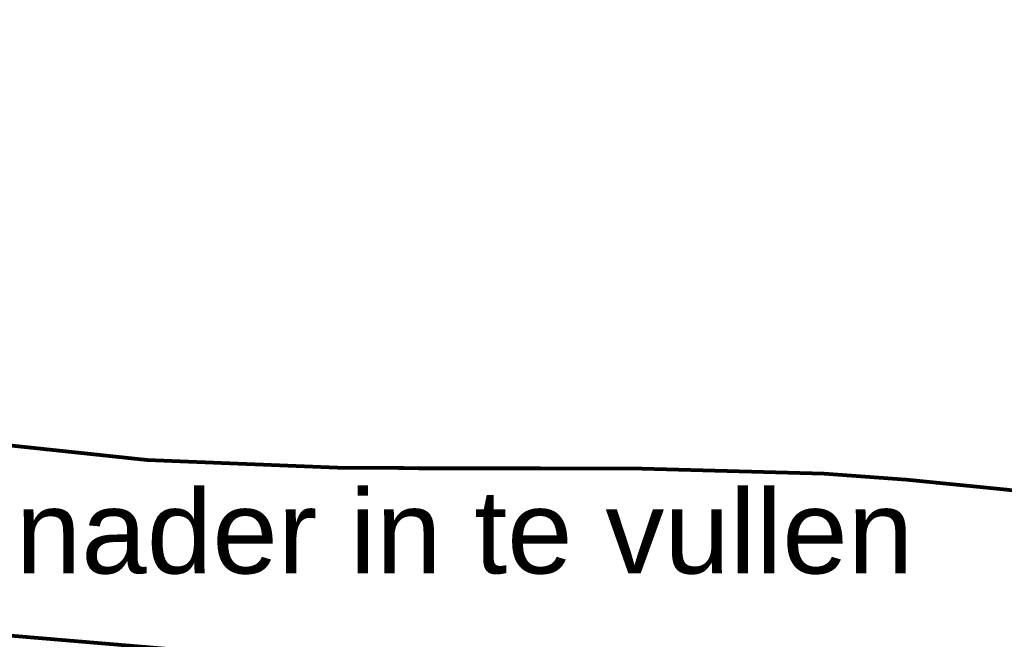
# Model space of a CAD drawing. Header units: millimetres. Extents: x -90830 to 24172, y -102460 to 73669.
# Tile 130 of 198: x -12028 to -7903, y 63303 to 65897. Entities that reach past the tile are written whole.
import ezdxf

# ---------------------------------------------------------------- set-up
doc = ezdxf.new("R2010")
doc.units = ezdxf.units.MM
doc.layers.add('Algemeen', color=253, linetype='Continuous', lineweight=9)
doc.layers.add('Algemeen01', color=253, linetype='Continuous', lineweight=80)
doc.styles.add('ARIAL', font='arial.ttf')

msp = doc.modelspace()

# ---------------------------------------------------------------- linework, layer by layer
at = {"layer": 'Algemeen01'}
for p, q in [((-10441.1, 64020.2), (-10356.1, 64019.9)), ((-10356.1, 64019.9), (-10271, 64019.7)), ((-10271, 64019.7), (-10186, 64019.6)), ((-10186, 64019.6), (-10100.9, 64019.6)), ((-10100.9, 64019.6), (-10015.9, 64019.7)), ((-10015.9, 64019.7), (-9930.8, 64019.8)), ((-9930.8, 64019.8), (-9845.7, 64019.9))]:
    msp.add_line(p, q, dxfattribs=at)
for points in [[(-16322.5, 68913.1), (-16265.4, 68427.9), (-16116.8, 67592.1), (-15962.9, 67042.2), (-15743.5, 66502.8), (-15494, 66067.1), (-15241.6, 65734.3), (-14896.9, 65379.5), (-14526.7, 65077.1), (-13958.6, 64718), (-13444.8, 64474.6), (-13054.6, 64333.1), (-12595.2, 64209.2), (-12085.5, 64116.5), (-11493.8, 64054.4), (-10695.9, 64022.7), (-10143.5, 64019.6), (-9420.4, 64018.5), (-8657.4, 63996.7), (-8313.3, 63972.6), (-7892.8, 63930.6), (-7556.9, 63889.2), (-7243.1, 63846), (-6894.9, 63794.8)], [(-17287.1, 66650.8), (-16678.2, 65940.5), (-15540.7, 64834), (-14347.9, 64011.7), (-13572.1, 63652.7), (-12912.6, 63452.9), (-12066.3, 63319.2), (-11022.3, 63231.3), (-9847.2, 63054.4), (-9298.1, 62890.5), (-8748.3, 62672.7), (-8132.7, 62374.7), (-7477.4, 62009.8), (-6846.8, 61630.4)]]:
    msp.add_lwpolyline(points, dxfattribs=at)

# ---------------------------------------------------------------- texts
at = {"layer": 'Algemeen', "insert": (-16409.2, 63472.9), "char_height": 350, "width": 8266.874, "attachment_point": 7, "style": 'ARIAL'}
msp.add_mtext('\\W1.01;Indeling\\~terrein\\~nog\\~nader\\~in\\~te\\~vullen', dxfattribs=at)

doc.saveas('drawing.dxf')
